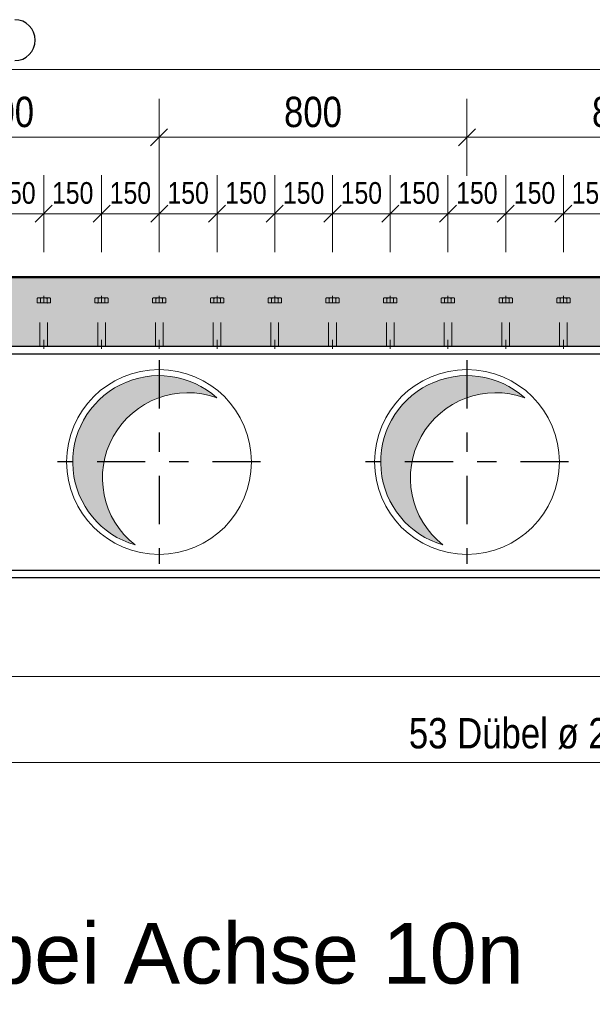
# Model space of a CAD drawing. Header units: millimetres. Extents: x -8.5 to 60.3, y 0 to 42.
# Tile 87 of 109: x 21.6 to 24.5, y 20.6 to 25.7. Entities that reach past the tile are written whole.
import ezdxf

# ---------------------------------------------------------------- set-up
doc = ezdxf.new("R2010")
doc.units = ezdxf.units.MM
doc.linetypes.add('DASHDOT', pattern=[1, 0.5, -0.25, 0, -0.25])
doc.linetypes.add('HIDDEN', pattern=[0.375, 0.25, -0.125])
doc.styles.add('Arial', font='arial.ttf')
doc.styles.add('Arial Narrow', font='ARIALN.TTF')
doc.dimstyles.new('Arch_Strakon_dimstyle', dxfattribs={"dimtxt": 11.25, "dimasz": 1, "dimexe": 1.25, "dimexo": 0.0625, "dimgap": 1, "dimtad": 0, "dimdec": 3, "dimzin": 12, "dimdsep": 46, "dimtxsty": 'Arial Narrow', "dimblk": 'Arrowhead_Tick', "dimsah": 1, "dimcen": 0, "dimse1": 1, "dimse2": 1, "dimclrd": 6, "dimclrt": 3, "dimazin": 0, "dimtfac": 1, "dimtdec": 4, "dimtmove": 0, "dimatfit": 3, "dimldrblk": 'NONE', "dimfxl": 1, "dimtvp": 1, "dimtolj": 1, "dimtzin": 0, "dimlwd": 13, "dimarcsym": 2})

# ---------------------------------------------------------------- blocks, each defined once
blk = doc.blocks.new('Arrowhead_Tick')
at = {"color": 0, "linetype": 'Continuous', "lineweight": -2, "ltscale": 0.5}
for p, q in [((0, 20), (0, -10)), ((-1, 0), (0, 0)), ((10, 0), (0, 0))]:
    blk.add_line(p, q, dxfattribs=at)
at = {"color": 2, "linetype": 'Continuous', "lineweight": 35, "ltscale": 0.5}
blk.add_line((4.42, 4.42), (-4.42, -4.42), dxfattribs=at)
blk = doc.blocks.new('*D80')
at = {"color": 6, "linetype": 'Continuous', "lineweight": 13}
blk.add_line((20.7028, 25.1388), (22.2828, 25.1388), dxfattribs=at)
at = {"layer": 'Defpoints', "color": 0}
for p in [(22.2928, 25.1388), (20.6928, 23.9805), (22.2928, 23.9805)]:
    blk.add_point(p, dxfattribs=at)
at = {"color": 6, "lineweight": 13, "xscale": 0.01, "yscale": 0.01, "zscale": 0.01}
blk.add_blockref('Arrowhead_Tick', (22.2928, 25.1388), dxfattribs=at)
at = {"color": 6, "lineweight": 13, "xscale": 0.01, "yscale": 0.01, "zscale": 0.01, "rotation": 180}
blk.add_blockref('Arrowhead_Tick', (20.6928, 25.1388), dxfattribs=at)
at = {"color": 2, "lineweight": -2, "insert": (21.4928, 25.2692), "char_height": 0.1575, "attachment_point": 5, "style": 'Arial Narrow'}
blk.add_mtext('\\A1;800', dxfattribs=at)
blk = doc.blocks.new('_None')
blk = doc.blocks.new('*D81')
at = {"color": 6, "linetype": 'Continuous', "lineweight": 13}
blk.add_line((22.3028, 25.1388), (23.8828, 25.1388), dxfattribs=at)
at = {"layer": 'Defpoints', "color": 0}
for p in [(23.8928, 25.1388), (22.2928, 23.9805), (23.8928, 23.9805)]:
    blk.add_point(p, dxfattribs=at)
at = {"color": 6, "lineweight": 13, "xscale": 0.01, "yscale": 0.01, "zscale": 0.01}
blk.add_blockref('Arrowhead_Tick', (23.8928, 25.1388), dxfattribs=at)
at = {"color": 6, "lineweight": 13, "xscale": 0.01, "yscale": 0.01, "zscale": 0.01, "rotation": 180}
blk.add_blockref('Arrowhead_Tick', (22.2928, 25.1388), dxfattribs=at)
at = {"color": 2, "lineweight": -2, "insert": (23.0928, 25.2692), "char_height": 0.1575, "attachment_point": 5, "style": 'Arial Narrow'}
blk.add_mtext('\\A1;800', dxfattribs=at)
blk = doc.blocks.new('*D82')
at = {"color": 6, "linetype": 'Continuous', "lineweight": 13}
blk.add_line((23.9028, 25.1388), (25.4828, 25.1388), dxfattribs=at)
at = {"layer": 'Defpoints', "color": 0}
for p in [(25.4928, 25.1388), (23.8928, 23.9805), (25.4928, 23.9805)]:
    blk.add_point(p, dxfattribs=at)
at = {"color": 6, "lineweight": 13, "xscale": 0.01, "yscale": 0.01, "zscale": 0.01}
blk.add_blockref('Arrowhead_Tick', (25.4928, 25.1388), dxfattribs=at)
at = {"color": 6, "lineweight": 13, "xscale": 0.01, "yscale": 0.01, "zscale": 0.01, "rotation": 180}
blk.add_blockref('Arrowhead_Tick', (23.8928, 25.1388), dxfattribs=at)
at = {"color": 2, "lineweight": -2, "insert": (24.6928, 25.2692), "char_height": 0.1575, "attachment_point": 5, "style": 'Arial Narrow'}
blk.add_mtext('\\A1;800', dxfattribs=at)
blk = doc.blocks.new('*D91')
at = {"color": 6, "linetype": 'Continuous', "lineweight": 13}
blk.add_line((15.0781, 22.3388), (37.2928, 22.3388), dxfattribs=at)
at = {"layer": 'Defpoints', "color": 0}
for p in [(15.0681, 22.8325), (37.3028, 22.8525), (37.3028, 22.3388)]:
    blk.add_point(p, dxfattribs=at)
at = {"color": 6, "lineweight": 13, "xscale": 0.01, "yscale": 0.01, "zscale": 0.01}
blk.add_blockref('Arrowhead_Tick', (37.3028, 22.3388), dxfattribs=at)
at = {"color": 6, "lineweight": 13, "xscale": 0.01, "yscale": 0.01, "zscale": 0.01, "rotation": 180}
blk.add_blockref('Arrowhead_Tick', (15.0681, 22.3388), dxfattribs=at)
at = {"color": 2, "lineweight": -2, "insert": (26.1854, 22.4679), "char_height": 0.1575, "attachment_point": 5, "style": 'Arial Narrow'}
blk.add_mtext('\\A1;11117', dxfattribs=at)
blk = doc.blocks.new('*D131')
at = {"color": 6, "linetype": 'Continuous', "lineweight": 13}
blk.add_line((21.4041, 24.7414), (21.6841, 24.7414), dxfattribs=at)
at = {"layer": 'Defpoints', "color": 0}
for p in [(21.6941, 24.7414), (21.3941, 24.3153), (21.6941, 24.3153)]:
    blk.add_point(p, dxfattribs=at)
at = {"color": 6, "lineweight": 13, "xscale": 0.01, "yscale": 0.01, "zscale": 0.01}
blk.add_blockref('Arrowhead_Tick', (21.6941, 24.7414), dxfattribs=at)
at = {"color": 6, "lineweight": 13, "xscale": 0.01, "yscale": 0.01, "zscale": 0.01, "rotation": 180}
blk.add_blockref('Arrowhead_Tick', (21.3941, 24.7414), dxfattribs=at)
at = {"color": 3, "lineweight": 35, "insert": (21.5441, 24.8488), "char_height": 0.1125, "attachment_point": 5, "style": 'Arial Narrow'}
blk.add_mtext('\\A1;150', dxfattribs=at)
blk = doc.blocks.new('*D132')
at = {"color": 6, "linetype": 'Continuous', "lineweight": 13}
blk.add_line((21.7041, 24.7414), (21.9841, 24.7414), dxfattribs=at)
at = {"layer": 'Defpoints', "color": 0}
for p in [(21.9941, 24.7414), (21.6941, 24.3153), (21.9941, 24.3153)]:
    blk.add_point(p, dxfattribs=at)
at = {"color": 6, "lineweight": 13, "xscale": 0.01, "yscale": 0.01, "zscale": 0.01}
blk.add_blockref('Arrowhead_Tick', (21.9941, 24.7414), dxfattribs=at)
at = {"color": 6, "lineweight": 13, "xscale": 0.01, "yscale": 0.01, "zscale": 0.01, "rotation": 180}
blk.add_blockref('Arrowhead_Tick', (21.6941, 24.7414), dxfattribs=at)
at = {"color": 3, "lineweight": 35, "insert": (21.8441, 24.8488), "char_height": 0.1125, "attachment_point": 5, "style": 'Arial Narrow'}
blk.add_mtext('\\A1;150', dxfattribs=at)
blk = doc.blocks.new('*D133')
at = {"color": 6, "linetype": 'Continuous', "lineweight": 13}
blk.add_line((22.0041, 24.7414), (22.2841, 24.7414), dxfattribs=at)
at = {"layer": 'Defpoints', "color": 0}
for p in [(22.2941, 24.7414), (21.9941, 24.3153), (22.2941, 24.3153)]:
    blk.add_point(p, dxfattribs=at)
at = {"color": 6, "lineweight": 13, "xscale": 0.01, "yscale": 0.01, "zscale": 0.01}
blk.add_blockref('Arrowhead_Tick', (22.2941, 24.7414), dxfattribs=at)
at = {"color": 6, "lineweight": 13, "xscale": 0.01, "yscale": 0.01, "zscale": 0.01, "rotation": 180}
blk.add_blockref('Arrowhead_Tick', (21.9941, 24.7414), dxfattribs=at)
at = {"color": 3, "lineweight": 35, "insert": (22.1441, 24.8488), "char_height": 0.1125, "attachment_point": 5, "style": 'Arial Narrow'}
blk.add_mtext('\\A1;150', dxfattribs=at)
blk = doc.blocks.new('*D134')
at = {"color": 6, "linetype": 'Continuous', "lineweight": 13}
blk.add_line((22.3041, 24.7414), (22.5841, 24.7414), dxfattribs=at)
at = {"layer": 'Defpoints', "color": 0}
for p in [(22.5941, 24.7414), (22.2941, 24.3153), (22.5941, 24.3153)]:
    blk.add_point(p, dxfattribs=at)
at = {"color": 6, "lineweight": 13, "xscale": 0.01, "yscale": 0.01, "zscale": 0.01}
blk.add_blockref('Arrowhead_Tick', (22.5941, 24.7414), dxfattribs=at)
at = {"color": 6, "lineweight": 13, "xscale": 0.01, "yscale": 0.01, "zscale": 0.01, "rotation": 180}
blk.add_blockref('Arrowhead_Tick', (22.2941, 24.7414), dxfattribs=at)
at = {"color": 3, "lineweight": 35, "insert": (22.4441, 24.8488), "char_height": 0.1125, "attachment_point": 5, "style": 'Arial Narrow'}
blk.add_mtext('\\A1;150', dxfattribs=at)
blk = doc.blocks.new('*D135')
at = {"color": 6, "linetype": 'Continuous', "lineweight": 13}
blk.add_line((22.6041, 24.7414), (22.8841, 24.7414), dxfattribs=at)
at = {"layer": 'Defpoints', "color": 0}
for p in [(22.8941, 24.7414), (22.5941, 24.3153), (22.8941, 24.3153)]:
    blk.add_point(p, dxfattribs=at)
at = {"color": 6, "lineweight": 13, "xscale": 0.01, "yscale": 0.01, "zscale": 0.01}
blk.add_blockref('Arrowhead_Tick', (22.8941, 24.7414), dxfattribs=at)
at = {"color": 6, "lineweight": 13, "xscale": 0.01, "yscale": 0.01, "zscale": 0.01, "rotation": 180}
blk.add_blockref('Arrowhead_Tick', (22.5941, 24.7414), dxfattribs=at)
at = {"color": 3, "lineweight": 35, "insert": (22.7441, 24.8488), "char_height": 0.1125, "attachment_point": 5, "style": 'Arial Narrow'}
blk.add_mtext('\\A1;150', dxfattribs=at)
blk = doc.blocks.new('*D136')
at = {"color": 6, "linetype": 'Continuous', "lineweight": 13}
blk.add_line((22.9041, 24.7414), (23.1841, 24.7414), dxfattribs=at)
at = {"layer": 'Defpoints', "color": 0}
for p in [(23.1941, 24.7414), (22.8941, 24.3153), (23.1941, 24.3153)]:
    blk.add_point(p, dxfattribs=at)
at = {"color": 6, "lineweight": 13, "xscale": 0.01, "yscale": 0.01, "zscale": 0.01}
blk.add_blockref('Arrowhead_Tick', (23.1941, 24.7414), dxfattribs=at)
at = {"color": 6, "lineweight": 13, "xscale": 0.01, "yscale": 0.01, "zscale": 0.01, "rotation": 180}
blk.add_blockref('Arrowhead_Tick', (22.8941, 24.7414), dxfattribs=at)
at = {"color": 3, "lineweight": 35, "insert": (23.0441, 24.8488), "char_height": 0.1125, "attachment_point": 5, "style": 'Arial Narrow'}
blk.add_mtext('\\A1;150', dxfattribs=at)
blk = doc.blocks.new('*D137')
at = {"color": 6, "linetype": 'Continuous', "lineweight": 13}
blk.add_line((23.2041, 24.7414), (23.4841, 24.7414), dxfattribs=at)
at = {"layer": 'Defpoints', "color": 0}
for p in [(23.4941, 24.7414), (23.1941, 24.3153), (23.4941, 24.3153)]:
    blk.add_point(p, dxfattribs=at)
at = {"color": 6, "lineweight": 13, "xscale": 0.01, "yscale": 0.01, "zscale": 0.01}
blk.add_blockref('Arrowhead_Tick', (23.4941, 24.7414), dxfattribs=at)
at = {"color": 6, "lineweight": 13, "xscale": 0.01, "yscale": 0.01, "zscale": 0.01, "rotation": 180}
blk.add_blockref('Arrowhead_Tick', (23.1941, 24.7414), dxfattribs=at)
at = {"color": 3, "lineweight": 35, "insert": (23.3441, 24.8488), "char_height": 0.1125, "attachment_point": 5, "style": 'Arial Narrow'}
blk.add_mtext('\\A1;150', dxfattribs=at)
blk = doc.blocks.new('*D138')
at = {"color": 6, "linetype": 'Continuous', "lineweight": 13}
blk.add_line((23.5041, 24.7414), (23.7841, 24.7414), dxfattribs=at)
at = {"layer": 'Defpoints', "color": 0}
for p in [(23.7941, 24.7414), (23.4941, 24.3153), (23.7941, 24.3153)]:
    blk.add_point(p, dxfattribs=at)
at = {"color": 6, "lineweight": 13, "xscale": 0.01, "yscale": 0.01, "zscale": 0.01}
blk.add_blockref('Arrowhead_Tick', (23.7941, 24.7414), dxfattribs=at)
at = {"color": 6, "lineweight": 13, "xscale": 0.01, "yscale": 0.01, "zscale": 0.01, "rotation": 180}
blk.add_blockref('Arrowhead_Tick', (23.4941, 24.7414), dxfattribs=at)
at = {"color": 3, "lineweight": 35, "insert": (23.6441, 24.8488), "char_height": 0.1125, "attachment_point": 5, "style": 'Arial Narrow'}
blk.add_mtext('\\A1;150', dxfattribs=at)
blk = doc.blocks.new('*D139')
at = {"color": 6, "linetype": 'Continuous', "lineweight": 13}
blk.add_line((23.8041, 24.7414), (24.0841, 24.7414), dxfattribs=at)
at = {"layer": 'Defpoints', "color": 0}
for p in [(24.0941, 24.7414), (23.7941, 24.3153), (24.0941, 24.3153)]:
    blk.add_point(p, dxfattribs=at)
at = {"color": 6, "lineweight": 13, "xscale": 0.01, "yscale": 0.01, "zscale": 0.01}
blk.add_blockref('Arrowhead_Tick', (24.0941, 24.7414), dxfattribs=at)
at = {"color": 6, "lineweight": 13, "xscale": 0.01, "yscale": 0.01, "zscale": 0.01, "rotation": 180}
blk.add_blockref('Arrowhead_Tick', (23.7941, 24.7414), dxfattribs=at)
at = {"color": 3, "lineweight": 35, "insert": (23.9441, 24.8488), "char_height": 0.1125, "attachment_point": 5, "style": 'Arial Narrow'}
blk.add_mtext('\\A1;150', dxfattribs=at)
blk = doc.blocks.new('*D140')
at = {"color": 6, "linetype": 'Continuous', "lineweight": 13}
blk.add_line((24.1041, 24.7414), (24.3841, 24.7414), dxfattribs=at)
at = {"layer": 'Defpoints', "color": 0}
for p in [(24.3941, 24.7414), (24.0941, 24.3153), (24.3941, 24.3153)]:
    blk.add_point(p, dxfattribs=at)
at = {"color": 6, "lineweight": 13, "xscale": 0.01, "yscale": 0.01, "zscale": 0.01}
blk.add_blockref('Arrowhead_Tick', (24.3941, 24.7414), dxfattribs=at)
at = {"color": 6, "lineweight": 13, "xscale": 0.01, "yscale": 0.01, "zscale": 0.01, "rotation": 180}
blk.add_blockref('Arrowhead_Tick', (24.0941, 24.7414), dxfattribs=at)
at = {"color": 3, "lineweight": 35, "insert": (24.2441, 24.8488), "char_height": 0.1125, "attachment_point": 5, "style": 'Arial Narrow'}
blk.add_mtext('\\A1;150', dxfattribs=at)
blk = doc.blocks.new('*D141')
at = {"color": 6, "linetype": 'Continuous', "lineweight": 13}
blk.add_line((24.4041, 24.7414), (24.6841, 24.7414), dxfattribs=at)
at = {"layer": 'Defpoints', "color": 0}
for p in [(24.6941, 24.7414), (24.3941, 24.3153), (24.6941, 24.3153)]:
    blk.add_point(p, dxfattribs=at)
at = {"color": 6, "lineweight": 13, "xscale": 0.01, "yscale": 0.01, "zscale": 0.01}
blk.add_blockref('Arrowhead_Tick', (24.6941, 24.7414), dxfattribs=at)
at = {"color": 6, "lineweight": 13, "xscale": 0.01, "yscale": 0.01, "zscale": 0.01, "rotation": 180}
blk.add_blockref('Arrowhead_Tick', (24.3941, 24.7414), dxfattribs=at)
at = {"color": 3, "lineweight": 35, "insert": (24.5441, 24.8488), "char_height": 0.1125, "attachment_point": 5, "style": 'Arial Narrow'}
blk.add_mtext('\\A1;150', dxfattribs=at)

msp = doc.modelspace()

# ---------------------------------------------------------------- hatches: boundary and pattern name
at = {"lineweight": 18, "true_color": 0xceffce}
msp.add_hatch(color=254, dxfattribs=at).paths.add_polyline_path([(36.902769, 24.412499), (36.802769, 24.052499), (15.068069, 24.052499), (15.068069, 24.072499), (15.018069, 24.072499), (15.018069, 24.052499), (14.578069, 24.052499), (14.578069, 23.912499), (13.932419, 23.912499), (13.932419, 24.412499)])
at = {"lineweight": 18, "true_color": 0xdfdfdf}
for points in [[(22.58694, 23.790904), (22.580813, 23.796134), (22.574593, 23.801254), (22.568282, 23.806261), (22.561881, 23.811154), (22.555394, 23.815931), (22.548823, 23.820591), (22.542168, 23.825132), (22.535433, 23.829552), (22.52862, 23.833851), (22.52173, 23.838027), (22.514767, 23.842079), (22.507732, 23.846004), (22.500627, 23.849803), (22.493456, 23.853473), (22.48622, 23.857014), (22.478921, 23.860425), (22.471562, 23.863703), (22.464145, 23.866849), (22.456674, 23.869862), (22.449149, 23.872739), (22.441573, 23.875481), (22.43395, 23.878086), (22.426281, 23.880554), (22.418569, 23.882884), (22.410817, 23.885074), (22.403026, 23.887126), (22.3952, 23.889036), (22.38734, 23.890806), (22.37945, 23.892435), (22.371532, 23.893921), (22.363589, 23.895265), (22.355623, 23.896466), (22.347636, 23.897524), (22.339632, 23.898438), (22.331613, 23.899208), (22.323581, 23.899834), (22.315539, 23.900315), (22.30749, 23.900652), (22.299436, 23.900845), (22.29138, 23.900892), (22.283325, 23.900795), (22.275272, 23.900553), (22.267225, 23.900166), (22.259186, 23.899635), (22.251159, 23.89896), (22.243144, 23.89814), (22.235146, 23.897177), (22.227166, 23.89607), (22.219207, 23.89482), (22.211272, 23.893427), (22.203364, 23.891892), (22.195484, 23.890215), (22.187636, 23.888397), (22.179821, 23.886438), (22.172044, 23.884338), (22.164305, 23.8821), (22.156607, 23.879723), (22.148954, 23.877207), (22.141346, 23.874555), (22.133788, 23.871767), (22.126281, 23.868843), (22.118828, 23.865785), (22.111431, 23.862593), (22.104093, 23.859269), (22.096815, 23.855814), (22.089601, 23.852228), (22.082452, 23.848514), (22.075371, 23.844671), (22.06836, 23.840703), (22.061422, 23.836608), (22.054559, 23.83239), (22.047772, 23.828049), (22.041064, 23.823587), (22.034438, 23.819005), (22.027895, 23.814305), (22.021437, 23.809488), (22.015068, 23.804556), (22.008787, 23.79951), (22.002599, 23.794352), (21.996504, 23.789083), (21.990505, 23.783707), (21.984603, 23.778223), (21.978801, 23.772634), (21.9731, 23.766941), (21.967502, 23.761148), (21.962009, 23.755254), (21.956623, 23.749263), (21.951346, 23.743176), (21.946179, 23.736995), (21.941124, 23.730722), (21.936182, 23.72436), (21.931355, 23.71791), (21.926645, 23.711374), (21.922053, 23.704754), (21.917581, 23.698054), (21.91323, 23.691273), (21.909001, 23.684416), (21.904897, 23.677484), (21.900917, 23.670479), (21.897064, 23.663404), (21.893339, 23.656261), (21.889743, 23.649052), (21.886276, 23.64178), (21.882941, 23.634446), (21.879739, 23.627054), (21.876669, 23.619605), (21.873734, 23.612103), (21.870934, 23.604549), (21.868271, 23.596946), (21.865744, 23.589296), (21.863355, 23.581602), (21.861105, 23.573867), (21.858994, 23.566092), (21.857023, 23.55828), (21.855193, 23.550435), (21.853504, 23.542558), (21.851957, 23.534651), (21.850553, 23.526719), (21.84929, 23.518762), (21.848172, 23.510784), (21.847196, 23.502787), (21.846365, 23.494774), (21.845677, 23.486747), (21.845134, 23.478709), (21.844735, 23.470663), (21.844481, 23.46261), (21.844372, 23.454555), (21.844408, 23.446499), (21.844588, 23.438445), (21.844913, 23.430395), (21.845382, 23.422352), (21.845996, 23.41432), (21.846754, 23.406299), (21.847656, 23.398294), (21.848702, 23.390306), (21.849891, 23.382338), (21.851223, 23.374392), (21.852697, 23.366472), (21.854314, 23.35858), (21.856072, 23.350718), (21.857971, 23.342889), (21.86001, 23.335095), (21.862189, 23.327339), (21.864508, 23.319623), (21.866964, 23.311951), (21.869558, 23.304324), (21.872288, 23.296744), (21.875154, 23.289215), (21.878155, 23.281739), (21.88129, 23.274317), (21.884558, 23.266954), (21.887957, 23.25965), (21.891487, 23.252408), (21.895147, 23.245231), (21.898935, 23.238121), (21.90285, 23.23108), (21.906891, 23.224111), (21.911056, 23.217215), (21.915345, 23.210395), (21.919756, 23.203653), (21.924287, 23.196992), (21.928937, 23.190413), (21.933704, 23.183919), (21.938587, 23.177512), (21.943585, 23.171193), (21.948695, 23.164965), (21.953917, 23.15883), (21.959247, 23.15279), (21.964686, 23.146846), (21.97023, 23.141001), (21.975878, 23.135257), (21.981629, 23.129615), (21.98748, 23.124077), (21.99343, 23.118645), (21.999476, 23.113321), (22.005617, 23.108107), (22.011851, 23.103004), (22.018176, 23.098013), (22.024589, 23.093137), (22.031088, 23.088377), (22.037672, 23.083735), (22.044339, 23.079211), (22.051085, 23.074808), (22.05791, 23.070527), (22.06481, 23.06637), (22.071784, 23.062337), (22.07883, 23.058429), (22.085944, 23.054649), (22.093125, 23.050998), (22.100371, 23.047476), (22.107678, 23.044085), (22.115046, 23.040826), (22.122471, 23.037699), (22.12995, 23.034707), (22.137483, 23.031849), (22.145065, 23.029127), (22.152695, 23.026542), (22.160371, 23.024094), (22.168089, 23.021785), (22.162067, 23.026607), (22.15613, 23.031533), (22.15028, 23.036562), (22.144518, 23.041693), (22.138846, 23.046923), (22.133267, 23.052251), (22.127781, 23.057675), (22.122391, 23.063194), (22.117098, 23.068807), (22.111903, 23.07451), (22.106808, 23.080304), (22.101816, 23.086185), (22.096926, 23.092153), (22.092142, 23.098205), (22.087463, 23.104339), (22.082893, 23.110554), (22.078431, 23.116847), (22.074079, 23.123218), (22.06984, 23.129663), (22.065713, 23.136182), (22.061701, 23.142771), (22.057804, 23.149429), (22.054023, 23.156154), (22.050361, 23.162944), (22.046817, 23.169797), (22.043394, 23.17671), (22.040091, 23.183682), (22.03691, 23.190711), (22.033853, 23.197794), (22.030919, 23.204929), (22.02811, 23.212114), (22.025427, 23.219348), (22.022871, 23.226626), (22.020441, 23.233949), (22.01814, 23.241312), (22.015967, 23.248715), (22.013924, 23.256154), (22.01201, 23.263628), (22.010228, 23.271134), (22.008576, 23.278669), (22.007056, 23.286233), (22.005668, 23.293822), (22.004412, 23.301434), (22.00329, 23.309066), (22.0023, 23.316717), (22.001445, 23.324385), (22.000722, 23.332065), (22.000134, 23.339758), (21.99968, 23.347459), (21.999361, 23.355167), (21.999176, 23.36288), (21.999125, 23.370594), (21.999208, 23.378309), (21.999427, 23.38602), (21.999779, 23.393727), (22.000266, 23.401426), (22.000887, 23.409116), (22.001642, 23.416794), (22.002531, 23.424457), (22.003553, 23.432104), (22.004708, 23.439732), (22.005996, 23.447338), (22.007416, 23.454921), (22.008969, 23.462478), (22.010653, 23.470007), (22.012467, 23.477505), (22.014413, 23.484971), (22.016488, 23.492401), (22.018692, 23.499794), (22.021025, 23.507148), (22.023486, 23.51446), (22.026073, 23.521727), (22.028787, 23.528949), (22.031627, 23.536122), (22.034591, 23.543245), (22.037679, 23.550315), (22.040889, 23.55733), (22.044222, 23.564288), (22.047675, 23.571186), (22.051248, 23.578024), (22.054939, 23.584798), (22.058748, 23.591507), (22.062674, 23.598149), (22.066714, 23.604721), (22.070869, 23.611221), (22.075136, 23.617648), (22.079514, 23.624), (22.084003, 23.630275), (22.0886, 23.63647), (22.093305, 23.642584), (22.098115, 23.648616), (22.10303, 23.654562), (22.108048, 23.660422), (22.113167, 23.666194), (22.118386, 23.671875), (22.123703, 23.677465), (22.129117, 23.682961), (22.134626, 23.688362), (22.140228, 23.693666), (22.145922, 23.698872), (22.151706, 23.703977), (22.157577, 23.708981), (22.163535, 23.713882), (22.169578, 23.718679), (22.175703, 23.723369), (22.181909, 23.727952), (22.188194, 23.732426), (22.194556, 23.736789), (22.200994, 23.741041), (22.207504, 23.745181), (22.214085, 23.749206), (22.220736, 23.753116), (22.227454, 23.756909), (22.234237, 23.760584), (22.241083, 23.764141), (22.247989, 23.767578), (22.254955, 23.770894), (22.261978, 23.774088), (22.269055, 23.77716), (22.276184, 23.780107), (22.283364, 23.78293), (22.290592, 23.785627), (22.297866, 23.788197), (22.305183, 23.790641), (22.312542, 23.792957), (22.319941, 23.795143), (22.327376, 23.797201), (22.334846, 23.799129), (22.342349, 23.800926), (22.349881, 23.802592), (22.357442, 23.804127), (22.365028, 23.80553), (22.372638, 23.8068), (22.380268, 23.807937), (22.387917, 23.808941), (22.395583, 23.809812), (22.403262, 23.810549), (22.410953, 23.811152), (22.418654, 23.811621), (22.426361, 23.811955), (22.434073, 23.812155), (22.441788, 23.812221), (22.449502, 23.812152), (22.457214, 23.811949), (22.464922, 23.811611), (22.472622, 23.811139), (22.480313, 23.810533), (22.487992, 23.809793), (22.495657, 23.808919), (22.503306, 23.807912), (22.510936, 23.806771), (22.518545, 23.805498), (22.52613, 23.804092), (22.53369, 23.802554), (22.541222, 23.800885), (22.548724, 23.799084), (22.556193, 23.797154), (22.563628, 23.795093), (22.571025, 23.792903), (22.578383, 23.790584), (22.5857, 23.788138), (22.592973, 23.785564)], [(24.18694, 23.790904), (24.180813, 23.796134), (24.174593, 23.801254), (24.168282, 23.806261), (24.161881, 23.811154), (24.155394, 23.815931), (24.148823, 23.820591), (24.142168, 23.825132), (24.135433, 23.829552), (24.12862, 23.833851), (24.12173, 23.838027), (24.114767, 23.842079), (24.107732, 23.846004), (24.100627, 23.849803), (24.093456, 23.853473), (24.08622, 23.857014), (24.078921, 23.860425), (24.071562, 23.863703), (24.064145, 23.866849), (24.056674, 23.869862), (24.049149, 23.872739), (24.041573, 23.875481), (24.03395, 23.878086), (24.026281, 23.880554), (24.018569, 23.882884), (24.010817, 23.885074), (24.003026, 23.887126), (23.9952, 23.889036), (23.98734, 23.890806), (23.97945, 23.892435), (23.971532, 23.893921), (23.963589, 23.895265), (23.955623, 23.896466), (23.947636, 23.897524), (23.939632, 23.898438), (23.931613, 23.899208), (23.923581, 23.899834), (23.915539, 23.900315), (23.90749, 23.900652), (23.899436, 23.900845), (23.89138, 23.900892), (23.883325, 23.900795), (23.875272, 23.900553), (23.867225, 23.900166), (23.859186, 23.899635), (23.851159, 23.89896), (23.843144, 23.89814), (23.835146, 23.897177), (23.827166, 23.89607), (23.819207, 23.89482), (23.811272, 23.893427), (23.803364, 23.891892), (23.795484, 23.890215), (23.787636, 23.888397), (23.779821, 23.886438), (23.772044, 23.884338), (23.764305, 23.8821), (23.756607, 23.879723), (23.748954, 23.877207), (23.741346, 23.874555), (23.733788, 23.871767), (23.726281, 23.868843), (23.718828, 23.865785), (23.711431, 23.862593), (23.704093, 23.859269), (23.696815, 23.855814), (23.689601, 23.852228), (23.682452, 23.848514), (23.675371, 23.844671), (23.66836, 23.840703), (23.661422, 23.836608), (23.654559, 23.83239), (23.647772, 23.828049), (23.641064, 23.823587), (23.634438, 23.819005), (23.627895, 23.814305), (23.621437, 23.809488), (23.615068, 23.804556), (23.608787, 23.79951), (23.602599, 23.794352), (23.596504, 23.789083), (23.590505, 23.783707), (23.584603, 23.778223), (23.578801, 23.772634), (23.5731, 23.766941), (23.567502, 23.761148), (23.562009, 23.755254), (23.556623, 23.749263), (23.551346, 23.743176), (23.546179, 23.736995), (23.541124, 23.730722), (23.536182, 23.72436), (23.531355, 23.71791), (23.526645, 23.711374), (23.522053, 23.704754), (23.517581, 23.698054), (23.51323, 23.691273), (23.509001, 23.684416), (23.504897, 23.677484), (23.500917, 23.670479), (23.497064, 23.663404), (23.493339, 23.656261), (23.489743, 23.649052), (23.486276, 23.64178), (23.482941, 23.634446), (23.479739, 23.627054), (23.476669, 23.619605), (23.473734, 23.612103), (23.470934, 23.604549), (23.468271, 23.596946), (23.465744, 23.589296), (23.463355, 23.581602), (23.461105, 23.573867), (23.458994, 23.566092), (23.457023, 23.55828), (23.455193, 23.550435), (23.453504, 23.542558), (23.451957, 23.534651), (23.450553, 23.526719), (23.44929, 23.518762), (23.448172, 23.510784), (23.447196, 23.502787), (23.446365, 23.494774), (23.445677, 23.486747), (23.445134, 23.478709), (23.444735, 23.470663), (23.444481, 23.46261), (23.444372, 23.454555), (23.444408, 23.446499), (23.444588, 23.438445), (23.444913, 23.430395), (23.445382, 23.422352), (23.445996, 23.41432), (23.446754, 23.406299), (23.447656, 23.398294), (23.448702, 23.390306), (23.449891, 23.382338), (23.451223, 23.374392), (23.452697, 23.366472), (23.454314, 23.35858), (23.456072, 23.350718), (23.457971, 23.342889), (23.46001, 23.335095), (23.462189, 23.327339), (23.464508, 23.319623), (23.466964, 23.311951), (23.469558, 23.304324), (23.472288, 23.296744), (23.475154, 23.289215), (23.478155, 23.281739), (23.48129, 23.274317), (23.484558, 23.266954), (23.487957, 23.25965), (23.491487, 23.252408), (23.495147, 23.245231), (23.498935, 23.238121), (23.50285, 23.23108), (23.506891, 23.224111), (23.511056, 23.217215), (23.515345, 23.210395), (23.519756, 23.203653), (23.524287, 23.196992), (23.528937, 23.190413), (23.533704, 23.183919), (23.538587, 23.177512), (23.543585, 23.171193), (23.548695, 23.164965), (23.553917, 23.15883), (23.559247, 23.15279), (23.564686, 23.146846), (23.57023, 23.141001), (23.575878, 23.135257), (23.581629, 23.129615), (23.58748, 23.124077), (23.59343, 23.118645), (23.599476, 23.113321), (23.605617, 23.108107), (23.611851, 23.103004), (23.618176, 23.098013), (23.624589, 23.093137), (23.631088, 23.088377), (23.637672, 23.083735), (23.644339, 23.079211), (23.651085, 23.074808), (23.65791, 23.070527), (23.66481, 23.06637), (23.671784, 23.062337), (23.67883, 23.058429), (23.685944, 23.054649), (23.693125, 23.050998), (23.700371, 23.047476), (23.707678, 23.044085), (23.715046, 23.040826), (23.722471, 23.037699), (23.72995, 23.034707), (23.737483, 23.031849), (23.745065, 23.029127), (23.752695, 23.026542), (23.760371, 23.024094), (23.768089, 23.021785), (23.762067, 23.026607), (23.75613, 23.031533), (23.75028, 23.036562), (23.744518, 23.041693), (23.738846, 23.046923), (23.733267, 23.052251), (23.727781, 23.057675), (23.722391, 23.063194), (23.717098, 23.068807), (23.711903, 23.07451), (23.706808, 23.080304), (23.701816, 23.086185), (23.696926, 23.092153), (23.692142, 23.098205), (23.687463, 23.104339), (23.682893, 23.110554), (23.678431, 23.116847), (23.674079, 23.123218), (23.66984, 23.129663), (23.665713, 23.136182), (23.661701, 23.142771), (23.657804, 23.149429), (23.654023, 23.156154), (23.650361, 23.162944), (23.646817, 23.169797), (23.643394, 23.17671), (23.640091, 23.183682), (23.63691, 23.190711), (23.633853, 23.197794), (23.630919, 23.204929), (23.62811, 23.212114), (23.625427, 23.219348), (23.622871, 23.226626), (23.620441, 23.233949), (23.61814, 23.241312), (23.615967, 23.248715), (23.613924, 23.256154), (23.61201, 23.263628), (23.610228, 23.271134), (23.608576, 23.278669), (23.607056, 23.286233), (23.605668, 23.293822), (23.604412, 23.301434), (23.60329, 23.309066), (23.6023, 23.316717), (23.601445, 23.324385), (23.600722, 23.332065), (23.600134, 23.339758), (23.59968, 23.347459), (23.599361, 23.355167), (23.599176, 23.36288), (23.599125, 23.370594), (23.599208, 23.378309), (23.599427, 23.38602), (23.599779, 23.393727), (23.600266, 23.401426), (23.600887, 23.409116), (23.601642, 23.416794), (23.602531, 23.424457), (23.603553, 23.432104), (23.604708, 23.439732), (23.605996, 23.447338), (23.607416, 23.454921), (23.608969, 23.462478), (23.610653, 23.470007), (23.612467, 23.477505), (23.614413, 23.484971), (23.616488, 23.492401), (23.618692, 23.499794), (23.621025, 23.507148), (23.623486, 23.51446), (23.626073, 23.521727), (23.628787, 23.528949), (23.631627, 23.536122), (23.634591, 23.543245), (23.637679, 23.550315), (23.640889, 23.55733), (23.644222, 23.564288), (23.647675, 23.571186), (23.651248, 23.578024), (23.654939, 23.584798), (23.658748, 23.591507), (23.662674, 23.598149), (23.666714, 23.604721), (23.670869, 23.611221), (23.675136, 23.617648), (23.679514, 23.624), (23.684003, 23.630275), (23.6886, 23.63647), (23.693305, 23.642584), (23.698115, 23.648616), (23.70303, 23.654562), (23.708048, 23.660422), (23.713167, 23.666194), (23.718386, 23.671875), (23.723703, 23.677465), (23.729117, 23.682961), (23.734626, 23.688362), (23.740228, 23.693666), (23.745922, 23.698872), (23.751706, 23.703977), (23.757577, 23.708981), (23.763535, 23.713882), (23.769578, 23.718679), (23.775703, 23.723369), (23.781909, 23.727952), (23.788194, 23.732426), (23.794556, 23.736789), (23.800994, 23.741041), (23.807504, 23.745181), (23.814085, 23.749206), (23.820736, 23.753116), (23.827454, 23.756909), (23.834237, 23.760584), (23.841083, 23.764141), (23.847989, 23.767578), (23.854955, 23.770894), (23.861978, 23.774088), (23.869055, 23.77716), (23.876184, 23.780107), (23.883364, 23.78293), (23.890592, 23.785627), (23.897866, 23.788197), (23.905183, 23.790641), (23.912542, 23.792957), (23.919941, 23.795143), (23.927376, 23.797201), (23.934846, 23.799129), (23.942349, 23.800926), (23.949881, 23.802592), (23.957442, 23.804127), (23.965028, 23.80553), (23.972638, 23.8068), (23.980268, 23.807937), (23.987917, 23.808941), (23.995583, 23.809812), (24.003262, 23.810549), (24.010953, 23.811152), (24.018654, 23.811621), (24.026361, 23.811955), (24.034073, 23.812155), (24.041788, 23.812221), (24.049502, 23.812152), (24.057214, 23.811949), (24.064922, 23.811611), (24.072622, 23.811139), (24.080313, 23.810533), (24.087992, 23.809793), (24.095657, 23.808919), (24.103306, 23.807912), (24.110936, 23.806771), (24.118545, 23.805498), (24.12613, 23.804092), (24.13369, 23.802554), (24.141222, 23.800885), (24.148724, 23.799084), (24.156193, 23.797154), (24.163628, 23.795093), (24.171025, 23.792903), (24.178383, 23.790584), (24.1857, 23.788138), (24.192973, 23.785564)]]:
    msp.add_hatch(color=254, dxfattribs=at).paths.add_polyline_path(points)

# ---------------------------------------------------------------- linework, layer by layer
at = {"color": 6, "linetype": 'Continuous', "lineweight": 13, "ltscale": 0.5}
for p, q in [((14.918069, 25.491397), (37.402769, 25.491397)), ((19.794069, 21.891397), (35.871106, 21.891397))]:
    msp.add_line(p, q, dxfattribs=at)
at = {"color": 4, "linetype": 'Continuous', "lineweight": 50}
msp.add_line((13.932419, 24.412499), (36.902769, 24.412499), dxfattribs=at)
at = {"color": 6, "linetype": 'HIDDEN', "lineweight": 13, "ltscale": 0.5}
for p, q in [((21.659427, 24.279251), (21.659427, 24.30293)), ((21.668088, 24.305251), (21.720049, 24.305251)), ((21.676748, 24.30293), (21.676748, 24.279251)), ((21.694069, 24.315251), (21.694069, 24.279251)), ((21.711389, 24.279251), (21.711389, 24.302915)), ((21.72871, 24.279251), (21.72871, 24.302915)), ((21.959427, 24.279251), (21.959427, 24.30293)), ((21.968088, 24.305251), (22.020049, 24.305251)), ((21.976748, 24.30293), (21.976748, 24.279251)), ((21.994069, 24.315251), (21.994069, 24.279251)), ((22.011389, 24.279251), (22.011389, 24.302915)), ((22.02871, 24.279251), (22.02871, 24.302915)), ((22.259427, 24.279251), (22.259427, 24.30293)), ((22.268088, 24.305251), (22.320049, 24.305251)), ((22.276748, 24.30293), (22.276748, 24.279251)), ((22.294069, 24.315251), (22.294069, 24.279251)), ((22.311389, 24.279251), (22.311389, 24.302915)), ((22.32871, 24.279251), (22.32871, 24.302915)), ((22.559427, 24.279251), (22.559427, 24.30293)), ((22.568088, 24.305251), (22.620049, 24.305251)), ((22.576748, 24.30293), (22.576748, 24.279251)), ((22.594069, 24.315251), (22.594069, 24.279251)), ((22.611389, 24.279251), (22.611389, 24.302915)), ((22.62871, 24.279251), (22.62871, 24.302915)), ((22.859427, 24.279251), (22.859427, 24.30293)), ((22.868088, 24.305251), (22.920049, 24.305251)), ((22.876748, 24.30293), (22.876748, 24.279251)), ((22.894069, 24.315251), (22.894069, 24.279251)), ((22.911389, 24.279251), (22.911389, 24.302915)), ((22.92871, 24.279251), (22.92871, 24.302915)), ((23.159427, 24.279251), (23.159427, 24.30293)), ((23.168088, 24.305251), (23.220049, 24.305251)), ((23.176748, 24.30293), (23.176748, 24.279251)), ((23.194069, 24.315251), (23.194069, 24.279251)), ((23.211389, 24.279251), (23.211389, 24.302915)), ((23.22871, 24.279251), (23.22871, 24.302915)), ((23.459427, 24.279251), (23.459427, 24.30293)), ((23.468088, 24.305251), (23.520049, 24.305251)), ((23.476748, 24.30293), (23.476748, 24.279251)), ((23.494069, 24.315251), (23.494069, 24.279251)), ((23.511389, 24.279251), (23.511389, 24.302915)), ((23.52871, 24.279251), (23.52871, 24.302915)), ((23.759427, 24.279251), (23.759427, 24.30293)), ((23.768088, 24.305251), (23.820049, 24.305251)), ((23.776748, 24.30293), (23.776748, 24.279251)), ((23.794069, 24.315251), (23.794069, 24.279251)), ((23.811389, 24.279251), (23.811389, 24.302915)), ((23.82871, 24.279251), (23.82871, 24.302915)), ((24.059427, 24.279251), (24.059427, 24.30293)), ((24.068088, 24.305251), (24.120049, 24.305251)), ((24.076748, 24.30293), (24.076748, 24.279251)), ((24.094069, 24.315251), (24.094069, 24.279251)), ((24.111389, 24.279251), (24.111389, 24.302915)), ((24.12871, 24.279251), (24.12871, 24.302915)), ((24.359427, 24.279251), (24.359427, 24.30293)), ((24.368088, 24.305251), (24.420049, 24.305251)), ((24.376748, 24.30293), (24.376748, 24.279251)), ((24.394069, 24.315251), (24.394069, 24.279251)), ((24.411389, 24.279251), (24.411389, 24.302915)), ((24.42871, 24.279251), (24.42871, 24.302915)), ((21.72871, 24.279251), (21.659427, 24.279251)), ((21.716069, 24.279251), (21.672069, 24.279251)), ((21.674069, 24.052499), (21.674069, 24.277251)), ((21.714069, 24.052499), (21.714069, 24.277251)), ((22.02871, 24.279251), (21.959427, 24.279251)), ((22.016069, 24.279251), (21.972069, 24.279251)), ((21.974069, 24.052499), (21.974069, 24.277251)), ((22.014069, 24.052499), (22.014069, 24.277251)), ((22.32871, 24.279251), (22.259427, 24.279251)), ((22.316069, 24.279251), (22.272069, 24.279251)), ((22.274069, 24.052499), (22.274069, 24.277251)), ((22.314069, 24.052499), (22.314069, 24.277251)), ((22.62871, 24.279251), (22.559427, 24.279251)), ((22.616069, 24.279251), (22.572069, 24.279251)), ((22.574069, 24.052499), (22.574069, 24.277251)), ((22.614069, 24.052499), (22.614069, 24.277251)), ((22.92871, 24.279251), (22.859427, 24.279251)), ((22.916069, 24.279251), (22.872069, 24.279251)), ((22.874069, 24.052499), (22.874069, 24.277251)), ((22.914069, 24.052499), (22.914069, 24.277251)), ((23.22871, 24.279251), (23.159427, 24.279251)), ((23.216069, 24.279251), (23.172069, 24.279251)), ((23.174069, 24.052499), (23.174069, 24.277251)), ((23.214069, 24.052499), (23.214069, 24.277251)), ((23.52871, 24.279251), (23.459427, 24.279251)), ((23.516069, 24.279251), (23.472069, 24.279251)), ((23.474069, 24.052499), (23.474069, 24.277251)), ((23.514069, 24.052499), (23.514069, 24.277251)), ((23.82871, 24.279251), (23.759427, 24.279251)), ((23.816069, 24.279251), (23.772069, 24.279251)), ((23.774069, 24.052499), (23.774069, 24.277251)), ((23.814069, 24.052499), (23.814069, 24.277251)), ((24.12871, 24.279251), (24.059427, 24.279251)), ((24.116069, 24.279251), (24.072069, 24.279251)), ((24.074069, 24.052499), (24.074069, 24.277251)), ((24.114069, 24.052499), (24.114069, 24.277251)), ((24.42871, 24.279251), (24.359427, 24.279251)), ((24.416069, 24.279251), (24.372069, 24.279251)), ((24.374069, 24.052499), (24.374069, 24.277251)), ((24.414069, 24.052499), (24.414069, 24.277251)), ((21.674069, 24.052499), (21.674069, 24.086718)), ((21.694069, 24.052499), (21.694069, 24.086718)), ((21.694069, 24.086718), (21.694069, 24.039251)), ((21.714069, 24.052499), (21.714069, 24.086718)), ((21.974069, 24.052499), (21.974069, 24.086718)), ((21.994069, 24.052499), (21.994069, 24.086718)), ((21.994069, 24.086718), (21.994069, 24.039251)), ((22.014069, 24.052499), (22.014069, 24.086718)), ((22.274069, 24.052499), (22.274069, 24.086718)), ((22.294069, 24.052499), (22.294069, 24.086718)), ((22.294069, 24.086718), (22.294069, 24.039251)), ((22.314069, 24.052499), (22.314069, 24.086718)), ((22.574069, 24.052499), (22.574069, 24.086718)), ((22.594069, 24.052499), (22.594069, 24.086718)), ((22.594069, 24.086718), (22.594069, 24.039251)), ((22.614069, 24.052499), (22.614069, 24.086718)), ((22.874069, 24.052499), (22.874069, 24.086718)), ((22.894069, 24.052499), (22.894069, 24.086718)), ((22.894069, 24.086718), (22.894069, 24.039251)), ((22.914069, 24.052499), (22.914069, 24.086718)), ((23.174069, 24.052499), (23.174069, 24.086718)), ((23.194069, 24.052499), (23.194069, 24.086718)), ((23.194069, 24.086718), (23.194069, 24.039251)), ((23.214069, 24.052499), (23.214069, 24.086718)), ((23.474069, 24.052499), (23.474069, 24.086718)), ((23.494069, 24.052499), (23.494069, 24.086718)), ((23.494069, 24.086718), (23.494069, 24.039251)), ((23.514069, 24.052499), (23.514069, 24.086718)), ((23.774069, 24.052499), (23.774069, 24.086718)), ((23.794069, 24.052499), (23.794069, 24.086718)), ((23.794069, 24.086718), (23.794069, 24.039251)), ((23.814069, 24.052499), (23.814069, 24.086718)), ((24.074069, 24.052499), (24.074069, 24.086718)), ((24.094069, 24.052499), (24.094069, 24.086718)), ((24.094069, 24.086718), (24.094069, 24.039251)), ((24.114069, 24.052499), (24.114069, 24.086718)), ((24.374069, 24.052499), (24.374069, 24.086718)), ((24.394069, 24.052499), (24.394069, 24.086718)), ((24.394069, 24.086718), (24.394069, 24.039251)), ((24.414069, 24.052499), (24.414069, 24.086718)), ((21.714069, 24.052499), (21.674069, 24.052499)), ((22.014069, 24.052499), (21.974069, 24.052499)), ((22.314069, 24.052499), (22.274069, 24.052499)), ((22.614069, 24.052499), (22.574069, 24.052499)), ((22.914069, 24.052499), (22.874069, 24.052499)), ((23.214069, 24.052499), (23.174069, 24.052499)), ((23.514069, 24.052499), (23.474069, 24.052499)), ((23.814069, 24.052499), (23.774069, 24.052499)), ((24.114069, 24.052499), (24.074069, 24.052499)), ((24.414069, 24.052499), (24.374069, 24.052499))]:
    msp.add_line(p, q, dxfattribs=at)
at = {"color": 3, "linetype": 'Continuous', "lineweight": 25}
for p, q in [((36.802769, 24.052499), (15.068069, 24.052499)), ((15.068069, 24.014499), (36.802769, 24.014499)), ((15.068069, 22.890499), (37.302769, 22.890499)), ((15.068069, 22.852499), (37.302769, 22.852499))]:
    msp.add_line(p, q, dxfattribs=at)
at = {"color": 10, "linetype": 'DASHDOT', "ltscale": 0.5}
for p, q in [((22.292763, 23.980499), (22.292763, 22.924499)), ((23.892763, 23.980499), (23.892763, 22.924499)), ((22.820763, 23.452499), (21.764763, 23.452499)), ((24.420763, 23.452499), (23.364763, 23.452499))]:
    msp.add_line(p, q, dxfattribs=at)
at = {"color": 5, "linetype": 'Continuous', "lineweight": 18}
for centre in [(22.292763, 23.452499), (23.892763, 23.452499)]:
    msp.add_circle(centre, 0.48, dxfattribs=at)
at = {"color": 3, "linetype": 'Continuous', "lineweight": 25}
msp.add_arc((21.543468, 25.642947), 0.10625, 270, 90, dxfattribs=at)
at = {"color": 6, "linetype": 'HIDDEN', "lineweight": 13, "ltscale": 0.5}
for centre, radius, start, end in [((21.668088, 24.287931), 0.01732, 59.99927, 120.000728), ((21.694069, 24.23833), 0.066867, 74.987632, 105.009015), ((21.720049, 24.287931), 0.017307, 59.974265, 120.025735), ((21.968088, 24.287931), 0.01732, 59.99927, 120.000728), ((21.994069, 24.23833), 0.066867, 74.987632, 105.009015), ((22.020049, 24.287931), 0.017307, 59.974265, 120.025735), ((22.268088, 24.287931), 0.01732, 59.99927, 120.000728), ((22.294069, 24.23833), 0.066867, 74.987632, 105.009015), ((22.320049, 24.287931), 0.017307, 59.974265, 120.025735), ((22.568088, 24.287931), 0.01732, 59.99927, 120.000728), ((22.594069, 24.23833), 0.066867, 74.987632, 105.009015), ((22.620049, 24.287931), 0.017307, 59.974265, 120.025735), ((22.868088, 24.287931), 0.01732, 59.99927, 120.000728), ((22.894069, 24.23833), 0.066867, 74.987632, 105.009015), ((22.920049, 24.287931), 0.017307, 59.974265, 120.025735), ((23.168088, 24.287931), 0.01732, 59.99927, 120.000728), ((23.194069, 24.23833), 0.066867, 74.987632, 105.009015), ((23.220049, 24.287931), 0.017307, 59.974265, 120.025735), ((23.468088, 24.287931), 0.01732, 59.99927, 120.000728), ((23.494069, 24.23833), 0.066867, 74.987632, 105.009015), ((23.520049, 24.287931), 0.017307, 59.974265, 120.025735), ((23.768088, 24.287931), 0.01732, 59.99927, 120.000728), ((23.794069, 24.23833), 0.066867, 74.987632, 105.009015), ((23.820049, 24.287931), 0.017307, 59.974265, 120.025735), ((24.068088, 24.287931), 0.01732, 59.99927, 120.000728), ((24.094069, 24.23833), 0.066867, 74.987632, 105.009015), ((24.120049, 24.287931), 0.017307, 59.974265, 120.025735), ((24.368088, 24.287931), 0.01732, 59.99927, 120.000728), ((24.394069, 24.23833), 0.066867, 74.987632, 105.009015), ((24.420049, 24.287931), 0.017307, 59.974265, 120.025735), ((21.672069, 24.277251), 0.002, 0, 90.000019), ((21.716069, 24.277251), 0.002, 90, 180), ((21.972069, 24.277251), 0.002, 0, 90.000019), ((22.016069, 24.277251), 0.002, 90, 180), ((22.272069, 24.277251), 0.002, 0, 90.000019), ((22.316069, 24.277251), 0.002, 90, 180), ((22.572069, 24.277251), 0.002, 0, 90.000019), ((22.616069, 24.277251), 0.002, 90, 180), ((22.872069, 24.277251), 0.002, 0, 90.000019), ((22.916069, 24.277251), 0.002, 90, 180), ((23.172069, 24.277251), 0.002, 0, 90.000019), ((23.216069, 24.277251), 0.002, 90, 180), ((23.472069, 24.277251), 0.002, 0, 90.000019), ((23.516069, 24.277251), 0.002, 90, 180), ((23.772069, 24.277251), 0.002, 0, 90.000019), ((23.816069, 24.277251), 0.002, 90, 180), ((24.072069, 24.277251), 0.002, 0, 90.000019), ((24.116069, 24.277251), 0.002, 90, 180), ((24.372069, 24.277251), 0.002, 0, 90.000019), ((24.416069, 24.277251), 0.002, 90, 180)]:
    msp.add_arc(centre, radius, start, end, dxfattribs=at)
at = {"color": 9, "linetype": 'Continuous', "lineweight": 0}
for centre, radius, start, end in [((22.292763, 23.452499), 0.448395, 47.969881, 253.856497), ((23.892763, 23.452499), 0.448395, 47.969881, 253.856497), ((22.441696, 23.369649), 0.442572, 70.012643, 231.813735), ((24.041696, 23.369649), 0.442572, 70.012643, 231.813735)]:
    msp.add_arc(centre, radius, start, end, dxfattribs=at)

# ---------------------------------------------------------------- texts
at = {"color": 2, "lineweight": 35, "style": 'Arial Narrow'}
msp.add_text('53 Dübel ø 22 mm/ h = 125 mm, e = 150 mm mittig auf Trägerachse', height=0.1575, dxfattribs=at).set_placement((23.590921, 21.965281))
at = {"color": 1, "lineweight": 70, "style": 'Arial'}
msp.add_text('Auflagerbereich Verbundträger Pos. 110 bei Achse 10n', height=0.315, dxfattribs=at).set_placement((13.401057, 20.743877))

# ---------------------------------------------------------------- dimensions: what is measured, and where the dimension line sits
at = {"lineweight": -2}
for base, p1, p2, picture, middle in [((22.292763, 25.138826), (20.692763, 23.980499), (22.292763, 23.980499), '*D80', (21.492763, 25.138826)), ((23.892763, 25.138826), (22.292763, 23.980499), (23.892763, 23.980499), '*D81', (23.092763, 25.138826)), ((25.492763, 25.138826), (23.892763, 23.980499), (25.492763, 23.980499), '*D82', (24.692763, 25.138826))]:
    dim = msp.add_linear_dim(base=base, p1=p1, p2=p2, text='800', dimstyle='Arch_Strakon_dimstyle', override={"dimscale": 0.01, "dimtxt": 15.75, "dimasz": 1, "dimgap": 5, "dimtad": 1, "dimjust": 0, "dimtih": 0, "dimtoh": 0, "dimdec": 2, "dimdsep": 46, "dimtxsty": 'Arial Narrow', "dimclrd": 6, "dimclrt": 2, "dimtix": 1, "dimtofl": 255, "dimtmove": 0, "dimatfit": 2, "dimfxl": 0, "dimfxlon": 0, "dimtvp": 31.746032, "dimlwd": 13}, dxfattribs=at)
    dim.commit()
    dim.dimension.update_dxf_attribs({"geometry": picture, "text_midpoint": middle, "dimtype": 160})
at = {"lineweight": 35}
for base, p1, p2, picture, middle in [((21.694069, 24.741397), (21.394069, 24.315251), (21.694069, 24.315251), '*D131', (21.544069, 24.741397)), ((21.994069, 24.741397), (21.694069, 24.315251), (21.994069, 24.315251), '*D132', (21.844069, 24.741397)), ((22.294069, 24.741397), (21.994069, 24.315251), (22.294069, 24.315251), '*D133', (22.144069, 24.741397)), ((22.594069, 24.741397), (22.294069, 24.315251), (22.594069, 24.315251), '*D134', (22.444069, 24.741397)), ((22.894069, 24.741397), (22.594069, 24.315251), (22.894069, 24.315251), '*D135', (22.744069, 24.741397)), ((23.194069, 24.741397), (22.894069, 24.315251), (23.194069, 24.315251), '*D136', (23.044069, 24.741397)), ((23.494069, 24.741397), (23.194069, 24.315251), (23.494069, 24.315251), '*D137', (23.344069, 24.741397)), ((23.794069, 24.741397), (23.494069, 24.315251), (23.794069, 24.315251), '*D138', (23.644069, 24.741397)), ((24.094069, 24.741397), (23.794069, 24.315251), (24.094069, 24.315251), '*D139', (23.944069, 24.741397)), ((24.394069, 24.741397), (24.094069, 24.315251), (24.394069, 24.315251), '*D140', (24.244069, 24.741397)), ((24.694069, 24.741397), (24.394069, 24.315251), (24.694069, 24.315251), '*D141', (24.544069, 24.741397))]:
    dim = msp.add_linear_dim(base=base, p1=p1, p2=p2, text='150', dimstyle='Arch_Strakon_dimstyle', override={"dimscale": 0.01, "dimtxt": 11.25, "dimasz": 1, "dimgap": 5, "dimtad": 1, "dimjust": 0, "dimtih": 0, "dimtoh": 0, "dimdec": 3, "dimdsep": 46, "dimtxsty": 'Arial Narrow', "dimclrd": 6, "dimclrt": 3, "dimtix": 1, "dimtofl": 255, "dimtmove": 0, "dimatfit": 2, "dimfxl": 0, "dimfxlon": 0, "dimtvp": 44.444444, "dimlwd": 13}, dxfattribs=at)
    dim.commit()
    dim.dimension.update_dxf_attribs({"geometry": picture, "text_midpoint": middle, "dimtype": 160})
at = {"lineweight": -2}
dim = msp.add_linear_dim(base=(37.302769, 22.338826), p1=(15.068069, 22.832499), p2=(37.302769, 22.852499), angle=0, text='11117', dimstyle='Arch_Strakon_dimstyle', override={"dimscale": 0.01, "dimtxt": 15.75, "dimasz": 1, "dimgap": 5, "dimtad": 1, "dimjust": 0, "dimtih": 0, "dimtoh": 0, "dimdec": 2, "dimdsep": 46, "dimtxsty": 'Arial Narrow', "dimclrd": 6, "dimclrt": 2, "dimtix": 1, "dimtofl": 255, "dimtmove": 0, "dimatfit": 2, "dimfxl": 0, "dimfxlon": 0, "dimtvp": 31.746032, "dimlwd": 13}, dxfattribs=at)
dim.commit()
dim.dimension.update_dxf_attribs({"geometry": '*D91', "text_midpoint": (26.185419, 22.338826), "dimtype": 160})

doc.saveas('drawing.dxf')
